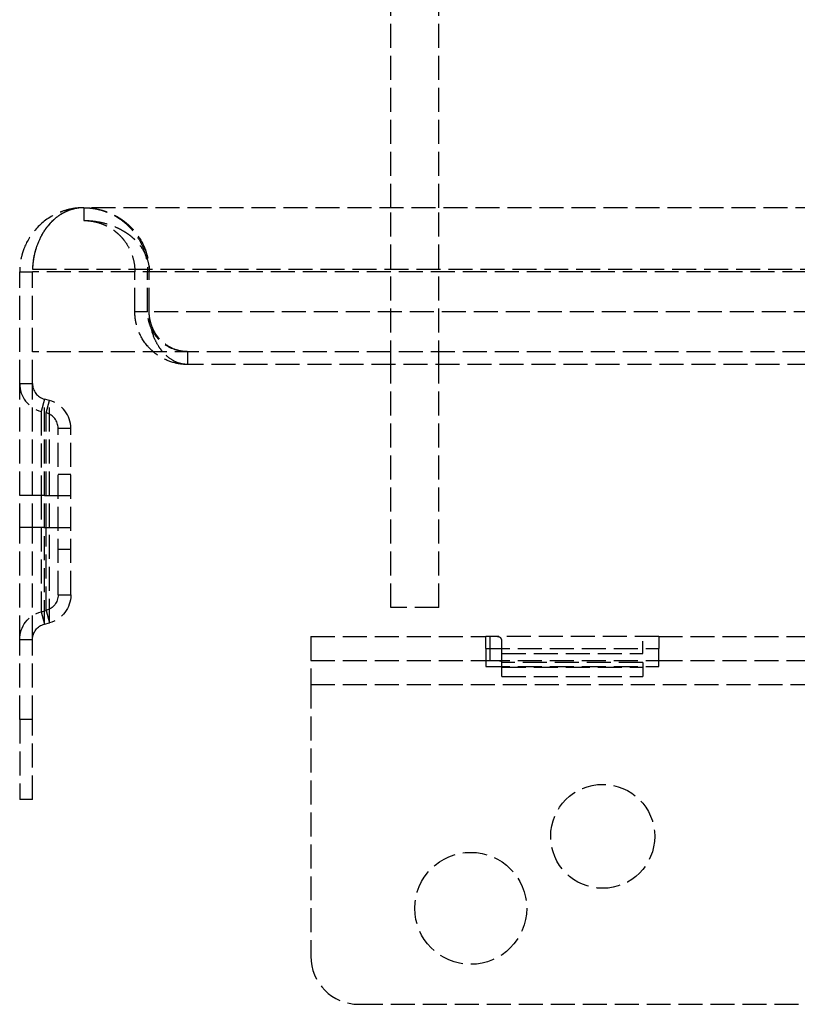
# Model space of a CAD drawing. Header units: millimetres. Extents: x -108 to 0, y 0 to 585.
# Tile 1 of 5: x -108 to -60, y 7 to 68. Entities that reach past the tile are written whole.
import ezdxf

# ---------------------------------------------------------------- set-up
doc = ezdxf.new("R2010")
doc.units = ezdxf.units.MM
doc.header["$LTSCALE"] = 10
doc.linetypes.add('ALLCAD_Strich', pattern=[0.2, 0.15, -0.05])
doc.layers.add('BESCH_KONT_sich_schn_ansi_2d', color=40, linetype='Continuous')

msp = doc.modelspace()

# ---------------------------------------------------------------- linework, layer by layer
at = {"layer": 'BESCH_KONT_sich_schn_ansi_2d', "linetype": 'ALLCAD_Strich', "extrusion": (0, 1, -2.22045e-16)}
for p, q in [((-85, 56.328), (-85, 91.828)), ((-82, 56.328), (-82, 91.828)), ((-8.2, 56.328), (-104.2, 56.328)), ((-104.2, 56.328), (-104.2, 55.528)), ((-104.2, 56.328), (-104.2, 55.528)), ((-85, 46.528), (-85, 56.328)), ((-82, 46.528), (-82, 56.328)), ((-108.2, 45.328), (-108.2, 52.328)), ((-108.2, 52.328), (-107.4, 52.328)), ((-5, 52.328), (-107.4, 52.328)), ((-107.4, 47.328), (-107.4, 52.328)), ((-107.398, 52.481), (-107.398, 52.481)), ((-107.398, 52.481), (-5.002, 52.481)), ((-101, 49.828), (-101, 52.328)), ((-100.2, 49.828), (-100.2, 52.328)), ((-100.1, 49.828), (-100.1, 52.328)), ((-100.2, 49.828), (-101, 49.828)), ((-12.3, 49.828), (-100.1, 49.828)), ((-5, 47.328), (-107.4, 47.328)), ((-107.4, 45.328), (-107.4, 47.328)), ((-97.7, 47.328), (-97.7, 46.528)), ((-14.7, 46.528), (-97.7, 46.528)), ((-85, 31.328), (-85, 46.528)), ((-82, 31.328), (-82, 46.528)), ((-108.2, 38.328), (-108.2, 45.328)), ((-108.2, 45.328), (-107.4, 45.328)), ((-107.4, 38.328), (-107.4, 45.328)), ((-106.659, 44.362), (-106.866, 43.589)), ((-106.334, 44.275), (-106.659, 44.362)), ((-106.659, 38.328), (-106.659, 44.362)), ((-106.541, 43.502), (-106.334, 44.275)), ((-106.334, 38.328), (-106.334, 44.275)), ((-106.866, 43.589), (-106.866, 38.328)), ((-106.541, 38.328), (-106.541, 43.502)), ((-105.8, 42.536), (-105, 42.536)), ((-105.8, 32.119), (-105.8, 42.536)), ((-105, 32.119), (-105, 42.536)), ((-105.8, 39.678), (-105, 39.678)), ((-108.2, 36.328), (-108.2, 38.328)), ((-106.866, 38.328), (-108.2, 38.328)), ((-107.4, 36.328), (-107.4, 38.328)), ((-106.866, 38.328), (-106.866, 36.328)), ((-106.659, 38.328), (-106.866, 38.328)), ((-106.659, 36.328), (-106.659, 38.328)), ((-106.659, 38.328), (-106.541, 38.328)), ((-106.541, 38.328), (-105.8, 38.328)), ((-106.541, 36.328), (-106.541, 38.328)), ((-106.334, 36.328), (-106.334, 38.328)), ((-105.8, 38.328), (-105, 38.328)), ((-108.2, 29.328), (-108.2, 36.328)), ((-106.866, 36.328), (-108.2, 36.328)), ((-107.4, 29.328), (-107.4, 36.328)), ((-106.866, 36.328), (-106.866, 31.066)), ((-106.659, 36.328), (-106.866, 36.328)), ((-106.659, 30.294), (-106.659, 36.328)), ((-106.659, 36.328), (-106.541, 36.328)), ((-106.541, 36.328), (-105.8, 36.328)), ((-106.541, 31.153), (-106.541, 36.328)), ((-106.334, 30.381), (-106.334, 36.328)), ((-105.8, 36.328), (-105, 36.328)), ((-105.8, 34.978), (-105, 34.978)), ((-105.8, 32.119), (-105, 32.119)), ((-106.866, 31.066), (-106.541, 31.153)), ((-106.866, 31.066), (-106.659, 30.294)), ((-106.541, 31.153), (-106.334, 30.381)), ((-82, 31.328), (-85, 31.328)), ((-106.659, 30.294), (-106.334, 30.381)), ((-108.2, 24.328), (-108.2, 29.328)), ((-108.2, 29.328), (-107.4, 29.328)), ((-107.4, 24.328), (-107.4, 29.328)), ((-90, 29.528), (-79.05, 29.528)), ((-90, 29.528), (-90, 26.528)), ((-79.05, 28.764), (-79.05, 29.528)), ((-68.25, 29.528), (-79.05, 29.528)), ((-78.8, 29.528), (-78.8, 28.764)), ((-78.05, 28.764), (-78.05, 29.222)), ((-69.25, 28.764), (-69.25, 29.222)), ((-68.25, 29.528), (-68.25, 28.764)), ((-68.25, 29.528), (-10, 29.528)), ((-79.05, 28.764), (-68.25, 28.764)), ((-79.05, 28.764), (-79.05, 27.646)), ((-78.8, 28.764), (-78.8, 28.028)), ((-78.05, 27.905), (-78.05, 28.764)), ((-78.05, 28.462), (-69.25, 28.462)), ((-69.25, 28.462), (-69.25, 28.764)), ((-68.25, 27.646), (-68.25, 28.764)), ((-90, 28.028), (-79.05, 28.028)), ((-79.05, 28.028), (-68.25, 28.028)), ((-78.05, 27.601), (-78.05, 27.905)), ((-69.25, 27.889), (-78.05, 27.889)), ((-69.25, 27.905), (-69.25, 27.601)), ((-68.25, 28.028), (-10, 28.028)), ((-79.05, 27.646), (-68.25, 27.646)), ((-78.05, 27.601), (-69.25, 27.601)), ((-78.05, 27.029), (-78.05, 27.601)), ((-69.25, 27.601), (-69.25, 27.029)), ((-90, 26.528), (-10, 26.528)), ((-90, 26.528), (-90, 9.528)), ((-78.05, 27.029), (-69.25, 27.029)), ((-108.2, 24.328), (-108.2, 19.328)), ((-107.4, 24.328), (-108.2, 24.328)), ((-107.4, 19.328), (-107.4, 24.328)), ((-107.4, 19.328), (-108.2, 19.328)), ((-87, 6.528), (-13, 6.528))]:
    msp.add_line(p, q, dxfattribs=at)
at = {"layer": 'BESCH_KONT_sich_schn_ansi_2d', "linetype": 'ALLCAD_Strich'}
for centre, radius in [((-71.75, 17.028), 3.25), ((-80, 12.528), 3.5)]:
    msp.add_circle(centre, radius, dxfattribs=at)
for centre, radius, start, end in [((-106.4, 45.328), 1.8, 180, 255), ((-106.4, 45.328), 1, 180, 255), ((-106.8, 42.536), 1.8, 0, 75), ((-106.8, 42.536), 1, 0, 75), ((-87, 9.528), 3, 180, 270)]:
    msp.add_arc(centre, radius, start, end, dxfattribs=at)
at = {"layer": 'BESCH_KONT_sich_schn_ansi_2d', "linetype": 'ALLCAD_Strich', "extrusion": (0, -2.22045e-16, -1)}
for centre, radius, start, end in [((106.8, 32.119), 1, 180, 255), ((106.8, 32.119), 1.8, 180, 255), ((106.4, 29.328), 1.8, 0, 75), ((106.4, 29.328), 1, 0, 75)]:
    msp.add_arc(centre, radius, start, end, dxfattribs=at)
at = {"layer": 'BESCH_KONT_sich_schn_ansi_2d', "linetype": 'ALLCAD_Strich'}
for points, knots in [([(-104.2, 56.328), (-104.427, 56.328), (-104.655, 56.308), (-105.105, 56.231), (-105.327, 56.173), (-105.684, 56.045), (-105.823, 55.987), (-106.468, 55.671), (-106.899, 55.326), (-107.595, 54.513), (-107.82, 54.076), (-108, 53.582), (-108.036, 53.467), (-108.111, 53.182), (-108.145, 53.012), (-108.189, 52.67), (-108.2, 52.499), (-108.2, 52.328)], [-0.5151329, -0.5151329, -0.5151329, -0.5151329, -0.465525, -0.465525, -0.416577, -0.416577, -0.3849302, -0.3849302, -0.266229, -0.266229, -0.140762, -0.140762, -0.1039573, -0.1039573, -0.0513011, -0.0513011, -0.000001, -0.000001, -0.000001, -0.000001]), ([(-104.2, 56.328), (-104.374, 56.328), (-104.546, 56.31), (-104.885, 56.241), (-105.053, 56.189), (-105.325, 56.075), (-105.431, 56.022), (-105.959, 55.72), (-106.311, 55.378), (-106.654, 54.898), (-106.717, 54.801), (-106.831, 54.608), (-106.882, 54.513), (-107.011, 54.249), (-107.083, 54.074), (-107.229, 53.643), (-107.295, 53.381), (-107.359, 52.978), (-107.375, 52.847), (-107.395, 52.587), (-107.4, 52.457), (-107.4, 52.328)], [-0.6646968, -0.6646968, -0.6646968, -0.6646968, -0.5964804, -0.5964804, -0.529083, -0.529083, -0.4851884, -0.4851884, -0.3074823, -0.3074823, -0.2652037, -0.2652037, -0.2272056, -0.2272056, -0.1639949, -0.1639949, -0.0786292, -0.0786292, -0.0389259, -0.0389259, -0.000001, -0.000001, -0.000001, -0.000001]), ([(-104.855, 56.243), (-104.967, 56.214), (-105.077, 56.177), (-105.353, 56.065), (-105.518, 55.979), (-105.678, 55.876)], [-0.5973346, -0.5973346, -0.5973346, -0.5973346, -0.5432926, -0.5432926, -0.4610653, -0.4610653, -0.4610653, -0.4610653]), ([(-104.2, 56.328), (-104.369, 56.328), (-104.535, 56.311), (-104.752, 56.268), (-104.804, 56.256), (-104.855, 56.243)], [-0.7022243, -0.7022243, -0.7022243, -0.7022243, -0.6223053, -0.6223053, -0.5973346, -0.5973346, -0.5973346, -0.5973346]), ([(-104.2, 56.328), (-104.12, 56.328), (-104.041, 56.325), (-103.877, 56.316), (-103.793, 56.309), (-103.511, 56.276), (-103.314, 56.238), (-102.963, 56.145), (-102.809, 56.094), (-102.559, 55.995), (-102.462, 55.952), (-102.242, 55.845), (-102.12, 55.778), (-101.877, 55.627), (-101.756, 55.543), (-101.527, 55.364), (-101.419, 55.271), (-101.267, 55.123), (-101.219, 55.074), (-101.005, 54.846), (-100.85, 54.648), (-100.502, 54.099), (-100.333, 53.724), (-100.183, 53.144), (-100.15, 52.974), (-100.11, 52.645), (-100.099, 52.484), (-100.1, 52.328)], [-0.7793398, -0.7793398, -0.7793398, -0.7793398, -0.7454921, -0.7454921, -0.7094763, -0.7094763, -0.6250102, -0.6250102, -0.5576059, -0.5576059, -0.5144632, -0.5144632, -0.4586243, -0.4586243, -0.4010945, -0.4010945, -0.3476511, -0.3476511, -0.322517, -0.322517, -0.2340482, -0.2340482, -0.1007777, -0.1007777, -0.0470056, -0.0470056, -0.000001, -0.000001, -0.000001, -0.000001]), ([(-104.2, 56.328), (-104.139, 56.328), (-104.079, 56.326), (-103.952, 56.321), (-103.886, 56.316), (-103.672, 56.297), (-103.524, 56.276), (-103.264, 56.224), (-103.151, 56.196), (-102.869, 56.115), (-102.699, 56.054), (-102.423, 55.934), (-102.314, 55.881), (-102.078, 55.753), (-101.952, 55.676), (-101.712, 55.51), (-101.597, 55.421), (-101.381, 55.236), (-101.281, 55.14), (-101.097, 54.945), (-101.013, 54.847), (-100.791, 54.562), (-100.661, 54.362), (-100.466, 53.99), (-100.394, 53.825), (-100.251, 53.429), (-100.19, 53.196), (-100.133, 52.847), (-100.12, 52.74), (-100.103, 52.53), (-100.099, 52.429), (-100.1, 52.328)], [-0.7681247, -0.7681247, -0.7681247, -0.7681247, -0.7426492, -0.7426492, -0.7150793, -0.7150793, -0.6527926, -0.6527926, -0.6048765, -0.6048765, -0.5319194, -0.5319194, -0.4837525, -0.4837525, -0.4260973, -0.4260973, -0.371446, -0.371446, -0.3207743, -0.3207743, -0.2752493, -0.2752493, -0.1952133, -0.1952133, -0.1377026, -0.1377026, -0.0632043, -0.0632043, -0.0304582, -0.0304582, -0.000007, -0.000007, -0.000007, -0.000007]), ([(-104.2, 56.328), (-104.122, 56.328), (-104.044, 56.325), (-103.88, 56.316), (-103.794, 56.308), (-103.506, 56.272), (-103.304, 56.231), (-102.944, 56.129), (-102.785, 56.073), (-102.583, 55.987), (-102.537, 55.966), (-102.377, 55.891), (-102.265, 55.831), (-102.032, 55.692), (-101.912, 55.612), (-101.737, 55.48), (-101.679, 55.434), (-101.519, 55.3), (-101.418, 55.206), (-101.232, 55.013), (-101.147, 54.915), (-100.922, 54.631), (-100.789, 54.432), (-100.587, 54.054), (-100.51, 53.883), (-100.36, 53.473), (-100.295, 53.23), (-100.214, 52.737), (-100.2, 52.514), (-100.2, 52.328)], [-0.5897819, -0.5897819, -0.5897819, -0.5897819, -0.5643393, -0.5643393, -0.5362283, -0.5362283, -0.4699212, -0.4699212, -0.416639, -0.416639, -0.4010032, -0.4010032, -0.3618686, -0.3618686, -0.3188206, -0.3188206, -0.2975451, -0.2975451, -0.2585177, -0.2585177, -0.2231334, -0.2231334, -0.161106, -0.161106, -0.1149898, -0.1149898, -0.0559323, -0.0559323, -0.000001, -0.000001, -0.000001, -0.000001]), ([(-105.678, 55.876), (-105.806, 55.792), (-105.931, 55.697), (-106.223, 55.439), (-106.386, 55.263), (-106.566, 55.022), (-106.596, 54.98), (-106.625, 54.938)], [-0.4610653, -0.4610653, -0.4610653, -0.4610653, -0.3951865, -0.3951865, -0.3016593, -0.3016593, -0.2827089, -0.2827089, -0.2827089, -0.2827089]), ([(-104.2, 55.528), (-104.151, 55.528), (-104.103, 55.527), (-104.003, 55.524), (-103.953, 55.522), (-103.794, 55.513), (-103.686, 55.504), (-103.314, 55.459), (-103.051, 55.407), (-102.577, 55.272), (-102.362, 55.194), (-102.019, 55.04), (-101.886, 54.972), (-101.693, 54.86), (-101.63, 54.822), (-101.456, 54.708), (-101.347, 54.629), (-101.152, 54.471), (-101.066, 54.393), (-100.841, 54.172), (-100.709, 54.017), (-100.503, 53.719), (-100.423, 53.581), (-100.267, 53.252), (-100.199, 53.056), (-100.114, 52.658), (-100.099, 52.478), (-100.1, 52.328)], [-0.5076211, -0.5076211, -0.5076211, -0.5076211, -0.4936338, -0.4936338, -0.4791884, -0.4791884, -0.4480379, -0.4480379, -0.3720754, -0.3720754, -0.3087585, -0.3087585, -0.2681775, -0.2681775, -0.2481612, -0.2481612, -0.2124595, -0.2124595, -0.1823802, -0.1823802, -0.1314974, -0.1314974, -0.0930755, -0.0930755, -0.0449542, -0.0449542, -0.000001, -0.000001, -0.000001, -0.000001]), ([(-104.2, 55.528), (-104.132, 55.528), (-104.064, 55.526), (-103.924, 55.517), (-103.851, 55.509), (-103.605, 55.477), (-103.432, 55.439), (-103.124, 55.345), (-102.987, 55.292), (-102.764, 55.189), (-102.676, 55.143), (-102.484, 55.032), (-102.38, 54.963), (-102.23, 54.85), (-102.181, 54.811), (-102.05, 54.7), (-101.968, 54.624), (-101.82, 54.469), (-101.752, 54.392), (-101.578, 54.17), (-101.475, 54.016), (-101.314, 53.718), (-101.251, 53.58), (-101.13, 53.251), (-101.077, 53.056), (-101.011, 52.658), (-101, 52.478), (-101, 52.328)], [-0.5077625, -0.5077625, -0.5077625, -0.5077625, -0.4829472, -0.4829472, -0.4562721, -0.4562721, -0.3928048, -0.3928048, -0.3414185, -0.3414185, -0.3075395, -0.3075395, -0.2667748, -0.2667748, -0.2468271, -0.2468271, -0.2125833, -0.2125833, -0.1824773, -0.1824773, -0.1315445, -0.1315445, -0.0931052, -0.0931052, -0.0449568, -0.0449568, -0.000001, -0.000001, -0.000001, -0.000001]), ([(-106.625, 54.938), (-106.725, 54.792), (-106.818, 54.634), (-107.025, 54.224), (-107.13, 53.961), (-107.211, 53.68)], [-0.2827089, -0.2827089, -0.2827089, -0.2827089, -0.2177608, -0.2177608, -0.1248966, -0.1248966, -0.1248966, -0.1248966]), ([(-107.211, 53.68), (-107.231, 53.611), (-107.25, 53.542), (-107.344, 53.153), (-107.389, 52.822), (-107.398, 52.481)], [-0.1248966, -0.1248966, -0.1248966, -0.1248966, -0.1022031, -0.1022031, -0.000001, -0.000001, -0.000001, -0.000001]), ([(-99.854, 47.328), (-99.887, 47.356), (-99.919, 47.385), (-100.028, 47.487), (-100.103, 47.563), (-100.447, 47.953), (-100.653, 48.302), (-100.824, 48.761), (-100.854, 48.853), (-100.918, 49.084), (-100.948, 49.226), (-100.979, 49.445), (-100.986, 49.52), (-100.997, 49.672), (-101, 49.75), (-101, 49.828)], [-0.2872776, -0.2872776, -0.2872776, -0.2872776, -0.2740336, -0.2740336, -0.2419716, -0.2419716, -0.1195119, -0.1195119, -0.0897008, -0.0897008, -0.0459031, -0.0459031, -0.0233523, -0.0233523, -0.000001, -0.000001, -0.000001, -0.000001]), ([(-97.7, 47.328), (-97.744, 47.328), (-97.788, 47.329), (-97.881, 47.334), (-97.929, 47.338), (-98.087, 47.355), (-98.196, 47.375), (-98.541, 47.461), (-98.774, 47.556), (-99.138, 47.776), (-99.276, 47.879), (-99.463, 48.053), (-99.519, 48.111), (-99.67, 48.281), (-99.76, 48.402), (-99.898, 48.631), (-99.95, 48.732), (-100.08, 49.033), (-100.123, 49.199), (-100.164, 49.396), (-100.177, 49.478), (-100.195, 49.65), (-100.2, 49.739), (-100.2, 49.828)], [-0.2840101, -0.2840101, -0.2840101, -0.2840101, -0.2742931, -0.2742931, -0.2634878, -0.2634878, -0.239251, -0.239251, -0.1860867, -0.1860867, -0.1515383, -0.1515383, -0.1361585, -0.1361585, -0.108379, -0.108379, -0.0883855, -0.0883855, -0.0522469, -0.0522469, -0.0266078, -0.0266078, -0.000001, -0.000001, -0.000001, -0.000001]), ([(-97.7, 47.328), (-97.74, 47.328), (-97.779, 47.329), (-97.862, 47.333), (-97.906, 47.336), (-98.047, 47.352), (-98.145, 47.369), (-98.454, 47.443), (-98.665, 47.526), (-99.002, 47.721), (-99.134, 47.816), (-99.32, 47.981), (-99.379, 48.039), (-99.487, 48.157), (-99.536, 48.215), (-99.666, 48.386), (-99.742, 48.506), (-99.856, 48.724), (-99.898, 48.819), (-99.962, 48.987), (-99.985, 49.06), (-100.035, 49.241), (-100.059, 49.353), (-100.083, 49.526), (-100.089, 49.585), (-100.097, 49.705), (-100.1, 49.766), (-100.1, 49.828)], [-0.4743187, -0.4743187, -0.4743187, -0.4743187, -0.4570721, -0.4570721, -0.4380047, -0.4380047, -0.3952791, -0.3952791, -0.3011259, -0.3011259, -0.2368697, -0.2368697, -0.2057471, -0.2057471, -0.177968, -0.177968, -0.1290639, -0.1290639, -0.0952343, -0.0952343, -0.0710849, -0.0710849, -0.0362313, -0.0362313, -0.0184238, -0.0184238, -0.000001, -0.000001, -0.000001, -0.000001]), ([(-99.267, 47.328), (-99.339, 47.413), (-99.408, 47.505), (-99.573, 47.754), (-99.664, 47.919), (-99.857, 48.35), (-99.947, 48.627), (-100.038, 49.066), (-100.061, 49.212), (-100.084, 49.436), (-100.089, 49.512), (-100.097, 49.668), (-100.1, 49.748), (-100.1, 49.828)], [-0.2999755, -0.2999755, -0.2999755, -0.2999755, -0.2549084, -0.2549084, -0.1870468, -0.1870468, -0.0919077, -0.0919077, -0.0470217, -0.0470217, -0.0239276, -0.0239276, -0.000001, -0.000001, -0.000001, -0.000001]), ([(-97.7, 46.528), (-97.79, 46.528), (-97.881, 46.531), (-98.076, 46.547), (-98.18, 46.561), (-98.359, 46.593), (-98.433, 46.609), (-98.825, 46.708), (-99.137, 46.837), (-99.576, 47.107), (-99.718, 47.211), (-99.854, 47.328)], [-0.5394969, -0.5394969, -0.5394969, -0.5394969, -0.5095091, -0.5095091, -0.4747727, -0.4747727, -0.4497729, -0.4497729, -0.3420881, -0.3420881, -0.2872776, -0.2872776, -0.2872776, -0.2872776]), ([(-97.7, 46.528), (-97.735, 46.528), (-97.771, 46.529), (-97.845, 46.533), (-97.883, 46.537), (-98.008, 46.553), (-98.094, 46.57), (-98.37, 46.648), (-98.558, 46.733), (-98.924, 46.975), (-99.103, 47.134), (-99.267, 47.328)], [-0.5830245, -0.5830245, -0.5830245, -0.5830245, -0.5649835, -0.5649835, -0.5452006, -0.5452006, -0.5009834, -0.5009834, -0.4023148, -0.4023148, -0.2999755, -0.2999755, -0.2999755, -0.2999755]), ([(-78.05, 29.222), (-78.05, 29.266), (-78.056, 29.306), (-78.081, 29.375), (-78.099, 29.404), (-78.14, 29.443), (-78.158, 29.457), (-78.207, 29.483), (-78.24, 29.494), (-78.341, 29.517), (-78.416, 29.523), (-78.543, 29.527), (-78.593, 29.527), (-78.695, 29.528), (-78.747, 29.528), (-78.8, 29.528)], [0.000001, 0.000001, 0.000001, 0.000001, 0.0278185, 0.0278185, 0.05472, 0.05472, 0.071747, 0.071747, 0.0934576, 0.0934576, 0.1295482, 0.1295482, 0.1496554, 0.1496554, 0.1685616, 0.1685616, 0.1685616, 0.1685616]), ([(-78.8, 28.028), (-78.75, 28.028), (-78.699, 28.028), (-78.601, 28.028), (-78.552, 28.027), (-78.418, 28.026), (-78.333, 28.024), (-78.2, 28.01), (-78.151, 28), (-78.094, 27.975), (-78.078, 27.964), (-78.056, 27.937), (-78.05, 27.922), (-78.05, 27.905)], [-0.08984277, -0.08984277, -0.08984277, -0.08984277, -0.07676746, -0.07676746, -0.06400123, -0.06400123, -0.04069933, -0.04069933, -0.02180536, -0.02180536, -0.01065364, -0.01065364, -0.000001, -0.000001, -0.000001, -0.000001])]:
    msp.add_open_spline(points, degree=3, knots=knots, dxfattribs=at)
msp.add_open_spline([(-104.2, 56.328), (-104.2, 56.328), (-104.2, 56.328), (-104.2, 56.328)], degree=3, dxfattribs=at)
msp.add_open_spline([(-104.2, 56.328), (-104.2, 56.328), (-104.2, 56.328), (-104.2, 56.328)], degree=3, dxfattribs=at)
msp.add_open_spline([(-104.2, 56.328), (-104.2, 56.328), (-104.2, 56.328), (-104.2, 56.328)], degree=3, dxfattribs=at)

doc.saveas('drawing.dxf')
